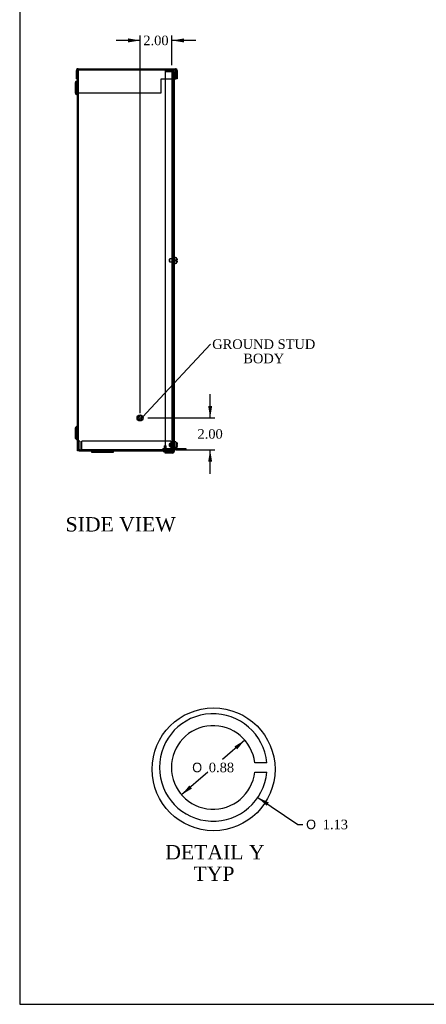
# Model space of a CAD drawing. Header units: inches. Extents: x 1 to 150, y -1 to 99.
# Tile 1 of 7: x 1 to 26, y 0 to 62. Entities that reach past the tile are written whole.
import ezdxf
from ezdxf import colors
from ezdxf.entities.mleader import LeaderData, LeaderLine
from ezdxf.enums import TextEntityAlignment as Align
from ezdxf.lldxf.tags import DXFTag
from ezdxf.math import Vec2, Vec3

# ---------------------------------------------------------------- set-up
doc = ezdxf.new("R2010")
doc.units = ezdxf.units.IN
doc.header["$MEASUREMENT"] = 0
for name, color, linetype in [('COM55240', 7, 'Continuous'), ('COM55636-28', 7, 'Continuous'), ('COM55638-28', 7, 'Continuous'), ('COM55639-28', 7, 'Continuous'), ('COM55640-28', 7, 'Continuous'), ('Default', 7, 'Continuous'), ('RVT19019', 7, 'Continuous'), ('SCS19491', 7, 'Continuous'), ('STD26152', 7, 'Continuous')]:
    doc.layers.add(name, color=color, linetype=linetype)
doc.styles.add('SEACAD_Solid_Edge_ANSI1_Symbols', font='txt')
doc.styles.add('SEACAD_Times_New_Roman', font='times.ttf')
tags = doc.linetypes.add('CENTER2', pattern=[1.125, 0.75, -0.125, 0.125, -0.125]).pattern_tags.tags
tags[10:11] = [DXFTag(74, 4), DXFTag(75, 0), DXFTag(340, '0'), DXFTag(46, 0.0), DXFTag(50, 0.0), DXFTag(44, 0.0), DXFTag(45, 0.0)]
tags[8:9] = [DXFTag(74, 4), DXFTag(75, 0), DXFTag(340, '0'), DXFTag(46, 0.0), DXFTag(50, 0.0), DXFTag(44, 0.0), DXFTag(45, 0.0)]
tags[6:7] = [DXFTag(74, 4), DXFTag(75, 0), DXFTag(340, '0'), DXFTag(46, 0.0), DXFTag(50, 0.0), DXFTag(44, 0.0), DXFTag(45, 0.0)]
tags[4:5] = [DXFTag(74, 4), DXFTag(75, 0), DXFTag(340, '0'), DXFTag(46, 0.0), DXFTag(50, 0.0), DXFTag(44, 0.0), DXFTag(45, 0.0)]
tags = doc.linetypes.add('HIDDEN2', pattern=[0.1875, 0.125, -0.0625]).pattern_tags.tags
tags[6:7] = [DXFTag(74, 4), DXFTag(75, 0), DXFTag(340, '0'), DXFTag(46, 0.0), DXFTag(50, 0.0), DXFTag(44, 0.0), DXFTag(45, 0.0)]
tags[4:5] = [DXFTag(74, 4), DXFTag(75, 0), DXFTag(340, '0'), DXFTag(46, 0.0), DXFTag(50, 0.0), DXFTag(44, 0.0), DXFTag(45, 0.0)]
doc.dimstyles.new('HAMMOND_(STH_-_120x80)', dxfattribs={"dimtxt": 0.6, "dimasz": 0.75, "dimexe": 0.3, "dimexo": 0.3, "dimgap": 0.15, "dimtad": 0, "dimtih": 1, "dimtoh": 1, "dimzin": 0, "dimdsep": 46, "dimtxsty": 'SEACAD_Times_New_Roman', "dimblk1": '_SE_FILLED', "dimblk2": '_SE_FILLED', "dimsah": 1, "dimcen": 0.3, "dimadec": 0, "dimazin": 0, "dimtfac": 0.8, "dimtofl": 0, "dimtmove": 0, "dimatfit": 3, "dimfxl": 1, "dimtolj": 1, "dimtzin": 0, "dimarcsym": 0})

# ---------------------------------------------------------------- blocks, each defined once
blk = doc.blocks.new('_SE_FILLED')
at = {"color": 0}
blk.add_line((0, 0), (-1, 0), dxfattribs=at)
blk.add_solid([(0, 0), (-1, -0.1665), (-1, 0.1665), (0, 0)], dxfattribs=at)
blk = doc.blocks.new('SE3')
at = {"layer": 'COM55240', "color": 7, "linetype": 'Continuous'}
for p, q in [((10.373, 35.223), (10.386, 35.253)), ((10.579, 35.19), (10.442, 35.254)), ((11.028, 35.188), (10.342, 35.188)), ((11.028, 35.131), (10.342, 35.131)), ((10.45, 35.188), (10.373, 35.223)), ((11.028, 35.131), (11.028, 35.188)), ((11.091, 35.188), (11.028, 35.188)), ((11.091, 35.131), (11.028, 35.131)), ((11.091, 35.131), (11.091, 35.188))]:
    blk.add_line(p, q, dxfattribs=at)
at = {"layer": 'COM55240', "color": 7, "linetype": 'HIDDEN2'}
for p, q in [((10.386, 35.253), (10.397, 35.275)), ((10.442, 35.254), (10.397, 35.275)), ((9.622, 35.131), (9.622, 35.188)), ((9.685, 35.188), (9.622, 35.188)), ((10.342, 35.188), (9.685, 35.188)), ((9.685, 35.131), (9.685, 35.188)), ((9.702, 35.188), (9.702, 35.131)), ((9.839, 35.131), (9.839, 35.188)), ((10.342, 35.131), (10.162, 35.131)), ((10.372, 35.188), (10.372, 35.131)), ((10.428, 35.188), (10.428, 35.131)), ((10.554, 35.139), (10.45, 35.188)), ((10.553, 35.131), (10.553, 35.188)), ((10.591, 35.188), (10.591, 35.131)), ((10.685, 35.188), (10.685, 35.131)), ((10.997, 35.188), (10.997, 35.131))]:
    blk.add_line(p, q, dxfattribs=at)
blk.add_arc((10.591, 35.217), 0.086, 245, 270, dxfattribs=at)
at = {"layer": 'COM55240', "color": 7, "linetype": 'Continuous'}
blk.add_arc((10.591, 35.217), 0.029, 245, 270, dxfattribs=at)
at = {"layer": 'COM55636-28', "color": 7, "linetype": 'HIDDEN2'}
for p, q in [((4.27, 58.987), (4.306, 58.987)), ((4.342, 35.059), (4.342, 58.987)), ((10.198, 58.987), (10.198, 35.059)), ((10.27, 58.987), (10.27, 58.879)), ((4.186, 57.586), (4.186, 58.137)), ((4.312, 58.276), (4.195, 58.158)), ((4.186, 57.987), (4.114, 57.987)), ((4.114, 57.737), (4.186, 57.737)), ((4.195, 57.565), (4.312, 57.448)), ((10.27, 47.108), (10.198, 47.108)), ((10.198, 46.938), (10.27, 46.938)), ((4.312, 36.598), (4.195, 36.48)), ((4.186, 36.309), (4.114, 36.309)), ((4.114, 36.059), (4.186, 36.059)), ((4.186, 35.908), (4.186, 36.459)), ((4.195, 35.887), (4.312, 35.77)), ((9.78, 35.059), (10.162, 35.059)), ((10.162, 35.059), (10.27, 35.059))]:
    blk.add_line(p, q, dxfattribs=at)
at = {"layer": 'COM55636-28', "color": 7, "linetype": 'Continuous'}
for p, q in [((4.114, 58.137), (4.114, 57.586)), ((4.261, 58.327), (4.144, 58.209)), ((4.27, 35.059), (4.27, 58.434)), ((4.144, 57.514), (4.261, 57.397)), ((4.261, 36.649), (4.144, 36.531)), ((4.114, 36.459), (4.114, 35.908)), ((4.144, 35.836), (4.261, 35.719)), ((4.378, 35.059), (4.27, 35.059)), ((4.378, 35.059), (9.78, 35.059))]:
    blk.add_line(p, q, dxfattribs=at)
for centre, radius, start, end in [((4.216, 58.137), 0.102, 135, 180), ((4.24, 58.348), 0.03, 315, 0), ((4.216, 57.586), 0.102, 180, 225), ((4.24, 57.375), 0.03, 0, 45), ((4.216, 36.459), 0.102, 135, 180), ((4.24, 36.67), 0.03, 315, 0), ((4.216, 35.908), 0.102, 180, 225), ((4.24, 35.697), 0.03, 0, 45)]:
    blk.add_arc(centre, radius, start, end, dxfattribs=at)
at = {"layer": 'COM55636-28', "color": 7, "linetype": 'HIDDEN2'}
for centre, radius, start, end in [((4.216, 58.137), 0.03, 135, 180), ((4.24, 58.348), 0.102, 315, 0), ((4.216, 57.586), 0.03, 180, 225), ((4.24, 57.375), 0.102, 0, 45), ((4.24, 36.67), 0.102, 315, 0), ((4.216, 36.459), 0.03, 135, 180), ((4.216, 35.908), 0.03, 180, 225), ((4.24, 35.697), 0.102, 0, 45)]:
    blk.add_arc(centre, radius, start, end, dxfattribs=at)
at = {"layer": 'COM55638-28', "color": 7, "linetype": 'HIDDEN2'}
for p, q in [((9.78, 58.987), (9.78, 58.915)), ((9.78, 58.915), (10.234, 58.915)), ((9.78, 58.879), (9.78, 58.434)), ((9.78, 58.879), (10.234, 58.879)), ((10.234, 58.879), (10.342, 58.879)), ((10.27, 58.879), (10.27, 35.032)), ((10.342, 58.879), (10.342, 58.434)), ((10.342, 47.214), (10.27, 47.214)), ((10.27, 46.839), (10.342, 46.839)), ((10.342, 35.549), (10.27, 35.549)), ((10.27, 35.257), (10.342, 35.257)), ((10.267, 35.017), (10.332, 34.986)), ((10.27, 35.174), (10.342, 35.174))]:
    blk.add_line(p, q, dxfattribs=at)
at = {"layer": 'COM55638-28', "color": 7, "linetype": 'Continuous'}
for p, q in [((9.78, 58.434), (9.78, 35.032)), ((10.342, 58.434), (10.342, 35.032)), ((9.78, 35.032), (10.234, 35.032)), ((10.234, 34.996), (9.78, 34.996)), ((9.78, 34.924), (9.78, 34.996)), ((10.234, 34.924), (9.78, 34.924)), ((10.342, 35.032), (10.234, 35.032))]:
    blk.add_line(p, q, dxfattribs=at)
at = {"layer": 'COM55638-28', "color": 7, "linetype": 'HIDDEN2'}
for radius in [0.108, 0.036]:
    blk.add_arc((10.234, 58.879), radius, 0, 90, dxfattribs=at)
at = {"layer": 'COM55638-28', "color": 7, "linetype": 'Continuous'}
for radius in [0.108, 0.036]:
    blk.add_arc((10.234, 35.032), radius, 270, 0, dxfattribs=at)
at = {"layer": 'COM55639-28', "color": 7, "linetype": 'Continuous'}
for p, q in [((4.198, 58.434), (4.198, 58.951)), ((4.27, 59.052), (4.27, 58.951)), ((4.27, 58.951), (4.27, 59.052)), ((4.27, 58.434), (4.27, 58.951)), ((4.27, 58.951), (4.27, 58.416)), ((4.306, 59.059), (10.412, 59.059)), ((10.448, 58.951), (10.448, 59.052)), ((10.448, 59.052), (10.448, 58.951)), ((10.448, 58.434), (10.448, 58.951)), ((10.448, 58.951), (10.448, 58.434)), ((10.52, 58.951), (10.52, 58.434)), ((4.198, 58.434), (4.27, 58.434)), ((4.27, 58.339), (4.27, 58.416)), ((4.27, 58.194), (4.27, 58.339)), ((4.27, 58.169), (4.27, 58.194)), ((4.27, 57.559), (4.27, 58.169)), ((9.52, 58.434), (10.448, 58.434)), ((9.52, 58.416), (9.52, 58.434)), ((9.52, 58.339), (9.52, 58.416)), ((9.52, 58.194), (9.52, 58.339)), ((9.52, 58.169), (9.52, 58.194)), ((9.52, 57.559), (9.52, 58.169)), ((10.52, 58.434), (10.448, 58.434)), ((4.27, 57.559), (9.52, 57.559))]:
    blk.add_line(p, q, dxfattribs=at)
at = {"layer": 'COM55639-28', "color": 7, "linetype": 'HIDDEN2'}
for p, q in [((4.306, 58.987), (4.306, 59.059)), ((4.306, 58.987), (10.412, 58.987)), ((10.412, 58.987), (10.412, 59.059))]:
    blk.add_line(p, q, dxfattribs=at)
at = {"layer": 'COM55639-28', "color": 7, "linetype": 'Continuous'}
for centre, start, end in [((4.306, 58.951), 109.47122, 180), ((4.306, 58.951), 90, 109.47122), ((10.412, 58.951), 70.52878, 90), ((10.412, 58.951), 0, 70.52878)]:
    blk.add_arc(centre, 0.108, start, end, dxfattribs=at)
at = {"layer": 'COM55639-28', "color": 7, "linetype": 'HIDDEN2'}
for centre, start, end in [((4.306, 58.951), 90, 180), ((10.412, 58.951), 0, 90)]:
    blk.add_arc(centre, 0.036, start, end, dxfattribs=at)
at = {"layer": 'COM55639-28', "color": 7, "linetype": 'Continuous'}
for centre, start_param, end_param in [((4.306, 58.951), 3.141593, 3.48143), ((10.412, 58.951), 2.801756, 3.141593)]:
    blk.add_ellipse(centre, major_axis=(0, -0.108), ratio=0.997813, start_param=start_param, end_param=end_param, dxfattribs=at)
at = {"layer": 'COM55639-28', "color": 7, "linetype": 'HIDDEN2'}
for centre, start_param, end_param in [((4.306, 58.951), 3.141593, 4.712389), ((10.412, 58.951), 1.570796, 3.141593)]:
    blk.add_ellipse(centre, major_axis=(0, -0.036), ratio=0.997813, start_param=start_param, end_param=end_param, dxfattribs=at)
at = {"layer": 'COM55640-28', "color": 7, "linetype": 'HIDDEN2'}
for p, q in [((4.414, 35.684), (4.342, 35.684)), ((4.414, 35.684), (4.414, 35.167)), ((4.544, 35.167), (4.544, 35.684)), ((10.132, 35.684), (4.544, 35.684)), ((10.132, 35.684), (10.132, 35.167)), ((10.27, 35.559), (10.198, 35.559)), ((10.27, 35.448), (10.198, 35.448)), ((10.27, 35.326), (10.198, 35.326)), ((10.198, 35.278), (10.27, 35.278)), ((4.45, 35.131), (4.544, 35.131)), ((4.544, 35.059), (4.544, 35.167)), ((10.132, 35.131), (4.544, 35.131)), ((5.27, 35.059), (5.27, 34.987)), ((5.658, 34.987), (5.658, 35.059)), ((5.758, 34.987), (5.758, 35.059)), ((5.783, 34.987), (5.783, 35.059)), ((5.883, 34.987), (5.883, 35.059)), ((6.145, 34.987), (6.145, 35.059)), ((6.27, 34.987), (6.27, 35.059)), ((6.395, 34.987), (6.395, 35.059)), ((9.702, 35.131), (9.702, 35.059)), ((9.839, 35.059), (9.839, 35.131)), ((10.132, 35.167), (10.132, 35.059)), ((10.132, 35.131), (10.162, 35.131)), ((10.162, 35.131), (10.162, 35.059)), ((10.27, 35.167), (10.198, 35.167))]:
    blk.add_line(p, q, dxfattribs=at)
at = {"layer": 'COM55640-28', "color": 7, "linetype": 'Continuous'}
for p, q in [((5.145, 35.059), (5.145, 34.987)), ((5.145, 34.987), (6.52, 34.987)), ((6.52, 34.987), (6.52, 35.059))]:
    blk.add_line(p, q, dxfattribs=at)
at = {"layer": 'COM55640-28', "color": 7, "linetype": 'HIDDEN2'}
for centre, radius, start, end in [((4.45, 35.167), 0.108, 180, 270), ((4.45, 35.167), 0.036, 180, 270), ((10.162, 35.167), 0.108, 270, 0), ((10.162, 35.167), 0.036, 270, 360)]:
    blk.add_arc(centre, radius, start, end, dxfattribs=at)
at = {"layer": 'RVT19019', "color": 7, "linetype": 'HIDDEN2'}
for p, q in [((9.708, 35.387), (9.833, 35.387)), ((9.708, 35.387), (9.708, 35.059)), ((9.833, 35.059), (9.833, 35.387))]:
    blk.add_line(p, q, dxfattribs=at)
at = {"layer": 'RVT19019', "color": 7, "linetype": 'Continuous'}
blk.add_line((9.665, 35.019), (9.875, 35.019), dxfattribs=at)
for centre, start, end in [((9.665, 35.039), 90, 270), ((9.875, 35.039), 270, 339.51268)]:
    blk.add_arc(centre, 0.02, start, end, dxfattribs=at)
at = {"layer": 'RVT19019', "color": 7, "linetype": 'HIDDEN2'}
blk.add_arc((9.875, 35.039), 0.02, 339.51268, 90, dxfattribs=at)
at = {"layer": 'SCS19491', "color": 7, "linetype": 'HIDDEN2'}
for p, q in [((10.06, 47.118), (10.03, 47.088)), ((10.03, 47.088), (10.03, 46.958)), ((10.06, 46.928), (10.06, 47.118)), ((10.342, 47.118), (10.06, 47.118)), ((10.442, 47.147), (10.513, 47.147)), ((10.442, 47.147), (10.442, 47.144)), ((10.442, 47.144), (10.442, 47.053)), ((10.442, 47.144), (10.512, 47.144)), ((10.442, 47.142), (10.513, 47.142)), ((10.442, 46.993), (10.442, 46.901)), ((10.513, 47.147), (10.512, 47.146)), ((10.512, 47.144), (10.513, 47.144)), ((10.513, 47.144), (10.513, 47.143)), ((10.03, 46.958), (10.06, 46.928)), ((10.06, 46.928), (10.342, 46.928)), ((10.442, 46.903), (10.513, 46.903)), ((10.442, 46.901), (10.513, 46.901)), ((10.442, 46.901), (10.442, 46.899)), ((10.442, 46.899), (10.513, 46.899)), ((10.512, 46.901), (10.517, 46.933)), ((10.513, 46.899), (10.512, 46.899)), ((10.517, 46.929), (10.517, 46.93)), ((10.06, 35.535), (10.03, 35.505)), ((10.03, 35.505), (10.03, 35.375)), ((10.03, 35.375), (10.06, 35.345)), ((10.06, 35.345), (10.06, 35.535)), ((10.342, 35.535), (10.06, 35.535)), ((10.06, 35.345), (10.342, 35.345)), ((10.442, 35.624), (10.442, 35.474)), ((10.442, 35.48), (10.512, 35.48)), ((10.442, 35.476), (10.517, 35.476)), ((10.517, 35.474), (10.442, 35.474)), ((10.442, 35.474), (10.442, 35.47)), ((10.442, 35.47), (10.513, 35.47)), ((10.442, 35.47), (10.442, 35.41)), ((10.442, 35.42), (10.513, 35.42)), ((10.513, 35.416), (10.442, 35.416)), ((10.442, 35.414), (10.513, 35.414)), ((10.442, 35.41), (10.442, 35.256)), ((10.442, 35.41), (10.513, 35.41)), ((10.513, 35.42), (10.512, 35.48)), ((10.512, 35.48), (10.517, 35.478))]:
    blk.add_line(p, q, dxfattribs=at)
at = {"layer": 'SCS19491', "color": 7, "linetype": 'Continuous'}
for p, q in [((10.427, 47.21), (10.367, 47.21)), ((10.442, 46.993), (10.442, 47.053)), ((10.517, 47.053), (10.442, 47.053)), ((10.442, 46.993), (10.517, 46.993)), ((10.512, 47.146), (10.512, 47.144)), ((10.512, 47.144), (10.517, 47.112)), ((10.517, 47.112), (10.517, 47.118)), ((10.517, 47.112), (10.517, 47.053)), ((10.517, 46.993), (10.517, 46.93)), ((10.367, 46.835), (10.427, 46.835)), ((10.513, 46.901), (10.513, 46.903)), ((10.517, 46.929), (10.517, 46.928)), ((10.427, 35.628), (10.367, 35.628)), ((10.367, 35.253), (10.427, 35.253)), ((10.442, 35.624), (10.442, 35.626)), ((10.442, 35.256), (10.442, 35.254)), ((10.513, 35.47), (10.513, 35.41)), ((10.517, 35.416), (10.513, 35.416)), ((10.513, 35.414), (10.517, 35.414)), ((10.513, 35.41), (10.517, 35.411)), ((10.517, 35.533), (10.517, 35.471)), ((10.517, 35.416), (10.517, 35.419)), ((10.517, 35.414), (10.517, 35.416)), ((10.517, 35.411), (10.517, 35.414)), ((10.517, 35.411), (10.517, 35.347))]:
    blk.add_line(p, q, dxfattribs=at)
for centre, radius, start, end in [((10.367, 47.185), 0.025, 90, 180), ((10.427, 47.12), 0.09, 16.81186, 90), ((10.423, 47.118), 0.0938, 359.9209, 17.91458), ((10.367, 46.86), 0.025, 180, 270), ((10.427, 46.925), 0.09, 270, 345.03354), ((10.419, 46.93), 0.0981, 342.73358, 0.12062), ((10.367, 35.603), 0.025, 90, 180), ((10.367, 35.278), 0.025, 180, 270), ((10.427, 35.538), 0.09, 80.40593, 90), ((10.427, 35.343), 0.09, 270, 279.59407)]:
    blk.add_arc(centre, radius, start, end, dxfattribs=at)
at = {"layer": 'SCS19491', "color": 7, "linetype": 'HIDDEN2'}
blk.add_arc((10.427, 47.12), 0.09, 14.99128, 16.81186, dxfattribs=at)
at = {"layer": 'SCS19491', "color": 7, "linetype": 'Continuous'}
for points in [[(10.442, 35.624), (10.447, 35.623), (10.453, 35.622), (10.463, 35.618), (10.467, 35.616), (10.477, 35.61), (10.481, 35.607), (10.489, 35.6), (10.493, 35.596), (10.5, 35.588), (10.503, 35.584), (10.508, 35.574), (10.51, 35.569), (10.514, 35.559), (10.515, 35.554), (10.517, 35.544), (10.517, 35.538), (10.517, 35.533)], [(10.517, 35.347), (10.517, 35.342), (10.517, 35.337), (10.515, 35.326), (10.514, 35.321), (10.51, 35.311), (10.508, 35.306), (10.503, 35.297), (10.5, 35.292), (10.493, 35.284), (10.489, 35.28), (10.481, 35.273), (10.477, 35.27), (10.467, 35.265), (10.463, 35.262), (10.452, 35.259), (10.447, 35.257), (10.442, 35.256)]]:
    blk.add_open_spline(points, degree=3, knots=[0, 0, 0, 0, 0.125, 0.125, 0.25, 0.25, 0.375, 0.375, 0.5, 0.5, 0.625, 0.625, 0.75, 0.75, 0.875, 0.875, 1, 1, 1, 1], dxfattribs=at)
blk.add_open_spline([(10.517, 35.471), (10.517, 35.471), (10.516, 35.47), (10.513, 35.47)], degree=3, dxfattribs=at)
at = {"layer": 'STD26152', "color": 7, "linetype": 'HIDDEN2'}
for radius in [0.188, 0.168, 0.095, 0.0781]:
    blk.add_circle((8.198, 37.131), radius, dxfattribs=at)
blk = doc.blocks.new('DMBLK1614')
at = {"layer": 'Default', "linetype": 'Continuous'}
for points in [[(7.448, 60.965), (7.448, 60.715), (8.198, 60.84)], [(10.948, 60.965), (10.198, 60.84), (10.948, 60.715)]]:
    blk.add_hatch(color=7, dxfattribs=at).paths.add_polyline_path(points)
at = {"layer": 'Default', "color": 7, "linetype": 'Continuous'}
for p, q in [((8.198, 60.84), (6.698, 60.84)), ((8.198, 37.431), (8.198, 61.14)), ((10.198, 59.287), (10.198, 61.14)), ((11.698, 60.84), (10.198, 60.84))]:
    blk.add_line(p, q, dxfattribs=at)
at = {"layer": 'Default', "color": 7, "linetype": 'Continuous', "style": 'SEACAD_Times_New_Roman'}
blk.add_text('2.00', height=0.6, dxfattribs=at).set_placement((8.402, 61.14), align=Align.TOP_LEFT)
blk = doc.blocks.new('DMBLK1615')
at = {"layer": 'Default', "linetype": 'Continuous'}
for points in [[(12.722, 37.881), (12.472, 37.881), (12.597, 37.131)], [(12.722, 34.381), (12.597, 35.131), (12.472, 34.381)]]:
    blk.add_hatch(color=7, dxfattribs=at).paths.add_polyline_path(points)
at = {"layer": 'Default', "color": 7, "linetype": 'Continuous'}
for p, q in [((12.597, 37.131), (12.597, 38.631)), ((8.686, 37.131), (12.897, 37.131)), ((10.432, 35.131), (12.897, 35.131)), ((12.597, 33.631), (12.597, 35.131))]:
    blk.add_line(p, q, dxfattribs=at)
at = {"layer": 'Default', "color": 7, "linetype": 'Continuous', "style": 'SEACAD_Times_New_Roman'}
blk.add_text('2.00', height=0.6, dxfattribs=at).set_placement((11.801, 36.431), align=Align.TOP_LEFT)
blk = doc.blocks.new('SE13')
at = {"layer": 'COM55640-28', "color": 7, "linetype": 'Continuous'}
for p, q in [((16.149, 15.484), (15.395, 15.484)), ((15.395, 14.884), (16.149, 14.884))]:
    blk.add_line(p, q, dxfattribs=at)
for radius, start, end in [(3.375, 5.09969, 354.90031), (2.625, 6.56243, 353.43757)]:
    blk.add_arc((12.787, 15.184), radius, start, end, dxfattribs=at)
blk = doc.blocks.new('DMBLK1625')
at = {"layer": 'Default', "linetype": 'Continuous'}
for points in [[(14.286, 16.317), (14.771, 16.902), (14.122, 16.506)], [(11.451, 13.862), (11.288, 14.051), (10.803, 13.465)]]:
    blk.add_hatch(color=7, dxfattribs=at).paths.add_polyline_path(points)
at = {"layer": 'Default', "color": 7, "linetype": 'Continuous'}
for p, q in [((14.771, 16.902), (13.376, 15.694)), ((12.441, 14.884), (10.803, 13.465))]:
    blk.add_line(p, q, dxfattribs=at)
for s, style, p in [('O', 'SEACAD_Solid_Edge_ANSI1_Symbols', (11.469, 15.484)), ('0.88', 'SEACAD_Times_New_Roman', (12.513, 15.484))]:
    blk.add_text(s, height=0.6, dxfattribs=dict(at, style=style)).set_placement(p, align=Align.TOP_LEFT)
blk = doc.blocks.new('DMBLK1626')
at = {"layer": 'Default', "linetype": 'Continuous'}
blk.add_hatch(color=7, dxfattribs=at).paths.add_polyline_path([(16.28, 12.987), (15.588, 13.301), (16.141, 12.779)])
at = {"layer": 'Default', "color": 7, "linetype": 'Continuous'}
for p, q in [((15.588, 13.301), (18.109, 11.607)), ((18.109, 11.607), (18.409, 11.607))]:
    blk.add_line(p, q, dxfattribs=at)
for s, style, p in [('O', 'SEACAD_Solid_Edge_ANSI1_Symbols', (18.619, 11.907)), ('1.13', 'SEACAD_Times_New_Roman', (19.663, 11.907))]:
    blk.add_text(s, height=0.6, dxfattribs=dict(at, style=style)).set_placement(p, align=Align.TOP_LEFT)
blk = doc.blocks.new('BORDER')
at = {"layer": 'Default', "color": 7, "linetype": 'Continuous'}
for p, q in [((-41.86, 27.86), (-41.86, 0)), ((-41.86, 0), (0, 0))]:
    blk.add_line(p, q, dxfattribs=at)

msp = doc.modelspace()

# ---------------------------------------------------------------- linework, layer by layer
at = {"color": 7, "linetype": 'CENTER2'}
msp.add_circle((12.812, 15.068), 3.856, dxfattribs=at)

# ---------------------------------------------------------------- block references
at = {"layer": 'Default', "color": 7, "xscale": 3.56, "yscale": 3.56, "zscale": 3.56}
msp.add_blockref('BORDER', (149.664, 0.311), dxfattribs=at)
at = {"layer": 'Default'}
for name in ['SE3', 'SE13']:
    msp.add_blockref(name, (0, 0), dxfattribs=at)

# ---------------------------------------------------------------- texts
at = {"layer": 'Default', "color": 7, "linetype": 'Continuous', "style": 'SEACAD_Times_New_Roman'}
for s, p in [('SIDE VIEW', (3.526, 30.903)), ('DETAIL Y', (9.783, 10.312)), ('TYP', (11.553, 8.962))]:
    msp.add_text(s, height=0.9, dxfattribs=at).set_placement(p, align=Align.TOP_LEFT)

# ---------------------------------------------------------------- dimensions: what is measured, and where the dimension line sits
at = {"layer": 'Default', "color": 7, "linetype": 'Continuous'}
dim = msp.add_linear_dim(base=(8.198, 60.84), p1=(10.198, 35.059), p2=(8.198, 37.131), text='\\A1;<>', dimstyle='HAMMOND_(STH_-_120x80)', dxfattribs=at)
dim.commit()
dim.dimension.update_dxf_attribs({"geometry": 'DMBLK1614', "text_midpoint": (9.198, 60.84), "dimtype": 160})
dim = msp.add_linear_dim(base=(12.597, 37.131), p1=(10.132, 35.131), p2=(8.386, 37.131), angle=90, text='\\A1;<>', dimstyle='HAMMOND_(STH_-_120x80)', dxfattribs=at)
dim.commit()
dim.dimension.update_dxf_attribs({"geometry": 'DMBLK1615', "text_midpoint": (12.597, 36.131), "dimtype": 160})
for p1, p2, override, picture, middle in [((9.9858, 17.0664), (15.5881, 13.3011), {"dimlfac": 0.166667}, 'DMBLK1626', (18.4092, 11.6067)), ((14.7712, 16.9023), (10.8027, 13.4652), {"dimlfac": 0.166667, "dimtofl": 1, "dimtmove": 1}, 'DMBLK1625', (12.7869, 15.1838))]:
    dim = msp.add_diameter_dim_2p(p1=p1, p2=p2, text='\\A1;<>', dimstyle='HAMMOND_(STH_-_120x80)', override=override, dxfattribs=at)
    dim.commit()
    dim.dimension.update_dxf_attribs({"geometry": picture, "text_midpoint": middle, "dimtype": 163})

# ---------------------------------------------------------------- leaders
ml = msp.add_multileader_mtext('Standard', dxfattribs=at)
ml.set_content('{\\pxsm0.9;\\fTimes New Roman|b0||i0||c0|p34;\\W1.;GROUND STUD\\PBODY\\P}', color=7)
ml.set_leader_properties()
ml.set_arrow_properties(name='_SE_FILLED')
ml.build(insert=Vec2(0, 0))
ml.multileader.update_dxf_attribs({"dogleg_length": 0, "arrow_head_size": 0.75})
ctx = ml.context
ctx.base_point, ctx.char_height, ctx.arrow_head_size, ctx.landing_gap_size = Vec3(12.738, 41.551), 0.6, 0.75, 0.21
ctx.text_align_type = 1
notes = []
notes.append((ctx, [(0, (1, 1, 0), (12.618, 41.761), (1, 0), 0, [(0, [(8.37, 37.205)], 0, [])])]))
ctx.mtext.insert, ctx.mtext.alignment = Vec3(15.96, 42.068), 2
for ctx, leaders in notes:
    for number, flags, end, landing, length, lines in leaders:
        leader = LeaderData()
        leader.index, (leader.has_last_leader_line, leader.has_dogleg_vector, leader.attachment_direction) = number, flags
        leader.last_leader_point, leader.dogleg_vector, leader.dogleg_length = Vec3(end), Vec3(landing), length
        for number, points, colour, breaks in lines:
            line = LeaderLine()
            line.index, line.vertices, line.color, line.breaks = number, Vec3.list(points), colors.encode_raw_color(colour), breaks
            leader.lines.append(line)
        ctx.leaders.append(leader)

doc.saveas('drawing.dxf')
